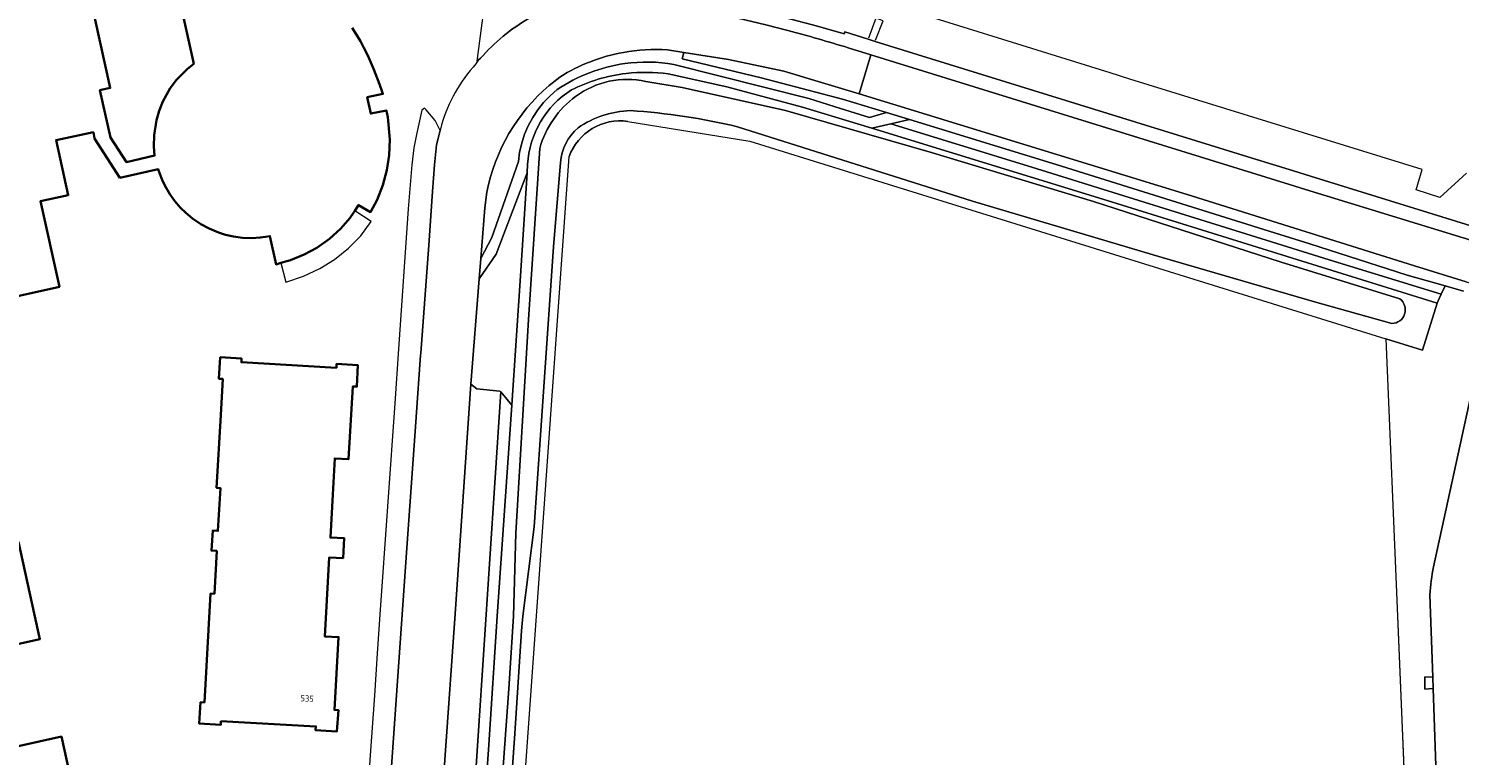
# Model space of a CAD drawing. Extents: x 151587 to 155483, y 462503 to 464608.
# Tile 9 of 236: x 152157 to 152362, y 463480 to 463584. Entities that reach past the tile are written whole.
import ezdxf
from ezdxf.enums import TextEntityAlignment as Align

# ---------------------------------------------------------------- set-up
doc = ezdxf.new("R2010")
doc.units = 0
doc.header["$LTSCALE"] = 0.5
for name, color, linetype, lineweight in [('B-RO-IE-TERREINAFSCHEIDING_KUNSTMATIG_HEKWERK-G', 251, 'IE-TERREINAFSCHEIDING-KUNSTMATIG', 18), ('B-RO-OG-BEBOUWING-GV', 6, 'CONTINUOUS', 35), ('B-RO-OG-BEBOUWING-T18', 1, 'CONTINUOUS', 18), ('B-RO-OG-BEBOUWING_LUIFEL-GV', 251, 'CONTINUOUS', 18), ('B-RO-OG-TERREIN_CULTUURSCHEIDING-GV', 251, 'CONTINUOUS', 18), ('B-RO-OG-WATER_GREPPEL-GV', 251, 'CONTINUOUS', 18), ('B-RO-OG-WATER_SLOOT-GV', 251, 'CONTINUOUS', 18), ('B-RO-VH-VERHARDING_BETONSTRAATSTEEN-GV', 251, 'CONTINUOUS', 18), ('B-RO-VH-VERHARDING_STRAATBAKSTEEN-GV', 251, 'CONTINUOUS', 18), ('B-RO-VH-VERHARDING_TEGEL-GV', 251, 'CONTINUOUS', 18)]:
    doc.layers.add(name, color=color, linetype=linetype, lineweight=lineweight)
doc.styles.add('NLCS-ISO-M200-T18', font='NLCS-ISO.ttf', dxfattribs={"height": 0.36})
doc.linetypes.add('IE-TERREINAFSCHEIDING-KUNSTMATIG', pattern='A,4,[82,NLCS.SHX,S=0.75,R=90,X=0,Y=0],4,-2', length=10)

msp = doc.modelspace()

# ---------------------------------------------------------------- linework, layer by layer
at = {"layer": 'B-RO-IE-TERREINAFSCHEIDING_KUNSTMATIG_HEKWERK-G', "flags": 128}
for points in [[(152278.484, 463582.561), (152279.584, 463585.332), (152278.516, 463585.727), (152277.483, 463582.83)], [(152242.996, 463570.908), (152260.446, 463568.055), (152351.647, 463539.755)], [(152229.881, 463500), (152234.566, 463565.856)], [(152351.647, 463539.755), (152353.304, 463500)], [(152215.379, 463380.807), (152216.456, 463393.081), (152221.798, 463420.049), (152225.035, 463431.841), (152229.881, 463500)], [(152353.304, 463500), (152356.315, 463427.805)]]:
    msp.add_lwpolyline(points, dxfattribs=at)
at = {"layer": 'B-RO-IE-TERREINAFSCHEIDING_KUNSTMATIG_HEKWERK-G'}
msp.add_lwpolyline([(152242.996, 463570.908, 0.3555998), (152234.566, 463565.856)], format="xyb", dxfattribs=at)
at = {"layer": 'B-RO-OG-BEBOUWING-GV', "flags": 128}
for points in [[(152174.921, 463605.697), (152180.774, 463579.15), (152179.882, 463578.438), (152178.31, 463576.878), (152177.396, 463575.68), (152176.338, 463573.744), (152175.81, 463572.444), (152175.426, 463571.11), (152175.113, 463568.92), (152175.047, 463567.305), (152175.152, 463566.003), (152171.11, 463565.075), (152168.829, 463568.584), (152167.326, 463575.386), (152168.786, 463575.709), (152165.087, 463592.465)], [(152146.675, 463543.912), (152161.518, 463547.2), (152158.799, 463559.457), (152162.781, 463560.33), (152161.043, 463568.22), (152166.391, 463569.358), (152166.544, 463568.435), (152170.184, 463562.826), (152175.68, 463564.045), (152175.892, 463563.391), (152176.22, 463562.541), (152176.607, 463561.708), (152177.314, 463560.497), (152178.055, 463559.463), (152178.864, 463558.52), (152179.608, 463557.78), (152180.595, 463556.989), (152181.783, 463556.186), (152182.983, 463555.536), (152184.319, 463554.982), (152185.335, 463554.64), (152186.458, 463554.393), (152187.766, 463554.214), (152189.113, 463554.169), (152190.299, 463554.255), (152191.07, 463554.363), (152191.679, 463554.478), (152192.572, 463550.416), (152193.265, 463550.612), (152194.652, 463551.005), (152196.597, 463551.812), (152198.41, 463552.779), (152200.216, 463554.056), (152201.866, 463555.547), (152203.118, 463557.051), (152203.753, 463557.932), (152203.855, 463558.091), (152204.383, 463558.911), (152206.112, 463557.91), (152207.036, 463559.68), (152207.86, 463561.762), (152208.452, 463563.896), (152208.778, 463566.09), (152208.854, 463568.303), (152208.561, 463571.51), (152208.429, 463572.2), (152208.372, 463572.494), (152206.132, 463572.02), (152205.631, 463574.384), (152207.871, 463574.859), (152207.775, 463575.143), (152207.396, 463576.256), (152206.583, 463578.346), (152205.733, 463580.334), (152205.157, 463581.467), (152204.651, 463582.421), (152203.476, 463584.324)], [(152149.479, 463494.645), (152158.727, 463496.698), (152157.911, 463500.344), (152155.654, 463510.646)], [(152145.337, 463464.433), (152164.882, 463468.755), (152161.81, 463482.713), (152152.582, 463480.665)]]:
    msp.add_lwpolyline(points, dxfattribs=at)
msp.add_lwpolyline([(152184.656, 463484.94), (152198.264, 463484.167), (152198.233, 463483.622), (152201.288, 463483.446), (152201.495, 463486.507), (152200.93, 463486.539), (152201.529, 463496.973), (152199.532, 463497.088), (152199.829, 463502.259), (152200.182, 463508.409), (152202.178, 463508.295), (152202.342, 463511.14), (152200.345, 463511.254), (152200.689, 463517.414), (152200.978, 463522.584), (152202.964, 463522.49), (152203.584, 463532.918), (152204.141, 463532.885), (152204.301, 463535.945), (152201.237, 463536.143), (152201.202, 463535.599), (152187.598, 463536.38), (152187.629, 463536.912), (152184.558, 463537.102), (152184.373, 463534.025), (152184.927, 463533.991), (152184.631, 463528.782), (152184.03, 463518.381), (152184.584, 463518.349), (152184.232, 463512.203), (152183.48, 463512.243), (152183.305, 463509.382), (152184.054, 463509.337), (152183.726, 463503.195), (152183.168, 463503.216), (152182.286, 463487.606), (152181.739, 463487.635), (152181.553, 463484.574), (152184.626, 463484.4)], close=True, dxfattribs=at)
at = {"layer": 'B-RO-OG-BEBOUWING_LUIFEL-GV', "flags": 128}
msp.add_lwpolyline([(152203.855, 463558.091), (152203.753, 463557.932), (152203.118, 463557.051), (152201.866, 463555.547), (152200.216, 463554.056), (152198.41, 463552.779), (152196.597, 463551.812), (152194.652, 463551.005), (152193.265, 463550.612), (152193.974, 463547.867), (152196.497, 463548.742), (152198.851, 463549.825), (152200.948, 463551.132), (152202.943, 463552.717), (152204.692, 463554.524), (152206.214, 463556.54)], close=True, dxfattribs=at)
at = {"layer": 'B-RO-OG-TERREIN_CULTUURSCHEIDING-GV', "flags": 128}
for points in [[(152363.176, 463563.484), (152359.384, 463559.979), (152355.968, 463561.085), (152356.807, 463563.999), (152314.918, 463576.978), (152312.121, 463577.874), (152276.42, 463588.985), (152269.161, 463591.208), (152264.519, 463592.411), (152260.294, 463593.435), (152243.037, 463590.515)], [(152261.327, 463586.849), (152266.36, 463585.586), (152270.187, 463584.556), (152273.997, 463583.46), (152274.074, 463583.727), (152277.432, 463582.688), (152278.414, 463582.384), (152332.47, 463565.657), (152338.405, 463563.821), (152340.834, 463563.069), (152367.046, 463554.958)], [(152249.595, 463579.086), (152268.937, 463574.207), (152273.481, 463572.744), (152277.616, 463571.478), (152280.061, 463572.177), (152273.759, 463574.111), (152262.083, 463577.176), (152250.792, 463579.881), (152250.993, 463580.811), (152248.658, 463581.177)], [(152233.24, 463577.275), (152231.683, 463576.066)], [(152221.919, 463551.235), (152223.474, 463554.268), (152227.29, 463565.181), (152227.475, 463566.503), (152227.776, 463567.801), (152228.192, 463569.068), (152228.718, 463570.292), (152229.351, 463571.465), (152230.086, 463572.576), (152230.917, 463573.619), (152231.837, 463574.583), (152232.839, 463575.461)], [(152222.786, 463560.743), (152222.5, 463558.542), (152221.919, 463551.235)], [(152362.743, 463546.58), (152360.116, 463547.359), (152359.571, 463546.145), (152359.094, 463545.084), (152358.986, 463544.843), (152356.901, 463538.125), (152351.647, 463539.755), (152353.304, 463500), (152356.326, 463427.533)], [(152358.473, 463507.058), (152364.035, 463532.666), (152364.084, 463532.67), (152365.805, 463540.468)], [(152359.214, 463466.025), (152358.394, 463489.592), (152358.35, 463489.589), (152357.221, 463489.5), (152357.194, 463491.267), (152358.281, 463491.254), (152358.336, 463491.253), (152357.926, 463503.053)]]:
    msp.add_lwpolyline(points, dxfattribs=at)
at = {"layer": 'B-RO-OG-TERREIN_CULTUURSCHEIDING-GV'}
for points in [[(152242.337, 463580.802, 0.0946163), (152233.24, 463577.275)], [(152248.658, 463581.177, 0.0609096), (152242.337, 463580.802)], [(152232.839, 463575.461, -0.1149332), (152242.556, 463579.198)], [(152242.556, 463579.198, -0.0772845), (152249.595, 463579.086)], [(152231.683, 463576.066, 0.1684507), (152222.786, 463560.743)], [(152357.926, 463503.053, -0.0401666), (152358.473, 463507.058)]]:
    msp.add_lwpolyline(points, format="xyb", dxfattribs=at)
at = {"layer": 'B-RO-OG-TERREIN_CULTUURSCHEIDING-GV', "flags": 128}
for points in [[(152359.571, 463546.145), (152343.48, 463551.081), (152335.258, 463553.643), (152300.893, 463564.351), (152280.659, 463570.546), (152277.963, 463569.917), (152311.693, 463559.567), (152358.986, 463544.843), (152359.094, 463545.084)], [(152280.659, 463570.546), (152300.893, 463564.351), (152335.258, 463553.643), (152343.48, 463551.081), (152359.571, 463546.145), (152360.116, 463547.359), (152354.686, 463548.883), (152340.729, 463553.364), (152335.663, 463554.946), (152304.379, 463564.712), (152283.349, 463571.167)], [(152224.77, 463532.117), (152225.019, 463531.849), (152226.341, 463530.25), (152227.606, 463548.77), (152228.543, 463563.52), (152225.167, 463554.659), (152224.125, 463551.859), (152221.689, 463548.349), (152220.487, 463533.227), (152221.352, 463532.594), (152224.654, 463532.241), (152224.754, 463532.134)]]:
    msp.add_lwpolyline(points, close=True, dxfattribs=at)
at = {"layer": 'B-RO-OG-WATER_GREPPEL-GV'}
for points in [[(152245.56, 463576.649, 0.2156524), (152235.504, 463574.498)], [(152235.504, 463574.498, 0.1678961), (152230.368, 463567.046)], [(152235.843, 463570, -0.1418852), (152243.347, 463572.459)], [(152243.347, 463572.459, -0.0417578), (152258.72, 463570.127)], [(152233.333, 463565.009, -0.1982849), (152235.843, 463570)], [(152352.484, 463541.932, 0.716369), (152353.616, 463545.473)]]:
    msp.add_lwpolyline(points, format="xyb", dxfattribs=at)
at = {"layer": 'B-RO-OG-WATER_GREPPEL-GV', "flags": 128}
for points in [[(152353.616, 463545.473), (152336.482, 463550.777), (152309.724, 463559.438), (152286.631, 463566.418), (152265.564, 463572.476), (152250.768, 463575.782), (152245.56, 463576.649)], [(152258.72, 463570.127), (152292.369, 463559.494), (152319.549, 463551.386), (152341.399, 463545.037)], [(152230.368, 463567.046), (152228.75, 463542.513), (152226.919, 463511.881), (152226.58, 463500.001), (152225.947, 463489.542), (152223.968, 463462.604), (152221.805, 463435.132), (152220.977, 463429.359), (152220.159, 463424.782), (152221.497, 463424.559), (152222.685, 463430.628), (152223.108, 463434.317), (152224.546, 463451.102), (152226.78, 463483.161), (152227.758, 463497.868), (152227.947, 463500.001), (152229.574, 463512.764), (152232.325, 463552.949), (152233.333, 463565.009)], [(152341.399, 463545.037), (152352.484, 463541.932)]]:
    msp.add_lwpolyline(points, dxfattribs=at)
at = {"layer": 'B-RO-OG-WATER_SLOOT-GV'}
for points in [[(152242.746, 463577.776, 0.0883892), (152234.893, 463575.416)], [(152248.781, 463577.722, 0.0646223), (152242.746, 463577.776)], [(152235.504, 463574.498, -0.2156524), (152245.56, 463576.649)], [(152234.893, 463575.416, 0.2421946), (152228.621, 463564.747)], [(152230.368, 463567.046, -0.1678961), (152235.504, 463574.498)], [(152243.347, 463572.459, 0.1418852), (152235.843, 463570)], [(152258.72, 463570.127, 0.0417578), (152243.347, 463572.459)], [(152235.843, 463570, 0.1982849), (152233.333, 463565.009)], [(152234.566, 463565.856, -0.3555998), (152242.996, 463570.908)], [(152353.616, 463545.473, -0.716369), (152352.484, 463541.932)]]:
    msp.add_lwpolyline(points, format="xyb", dxfattribs=at)
at = {"layer": 'B-RO-OG-WATER_SLOOT-GV', "flags": 128}
for points in [[(152277.963, 463569.917), (152268.035, 463572.964), (152257.162, 463575.844), (152248.781, 463577.722)], [(152245.56, 463576.649), (152250.768, 463575.782), (152265.564, 463572.476), (152286.631, 463566.418), (152309.724, 463559.438), (152336.482, 463550.777), (152353.616, 463545.473)], [(152242.996, 463570.908), (152260.446, 463568.055), (152351.647, 463539.755), (152356.901, 463538.125), (152358.986, 463544.843), (152311.693, 463559.567), (152277.963, 463569.917)], [(152352.484, 463541.932), (152341.399, 463545.037), (152319.549, 463551.386), (152292.369, 463559.494), (152258.72, 463570.127)], [(152228.621, 463564.747), (152228.543, 463563.52), (152227.606, 463548.77), (152226.341, 463530.25), (152224.274, 463500), (152223.042, 463481.556), (152221.364, 463458.061), (152219.958, 463438.366), (152219.03, 463424.506), (152220.159, 463424.782), (152220.977, 463429.359), (152221.805, 463435.132), (152223.968, 463462.604), (152225.947, 463489.542), (152226.58, 463500.001), (152226.919, 463511.881), (152228.75, 463542.513), (152230.368, 463567.046)], [(152233.333, 463565.009), (152232.325, 463552.949), (152229.574, 463512.764), (152227.947, 463500.001), (152227.758, 463497.868), (152226.78, 463483.161), (152224.546, 463451.102), (152223.108, 463434.317), (152222.685, 463430.628), (152221.497, 463424.559), (152222.969, 463424.314), (152225.035, 463431.841), (152229.881, 463500), (152234.566, 463565.856)]]:
    msp.add_lwpolyline(points, dxfattribs=at)
at = {"layer": 'B-RO-VH-VERHARDING_BETONSTRAATSTEEN-GV', "flags": 128}
for points in [[(152227.08, 463587.893), (152222.327, 463587.124), (152222.279, 463586.759), (152221.95, 463584.27), (152221.327, 463579.558), (152221.525, 463579.686), (152221.573, 463579.723), (152221.867, 463579.952)], [(152337.796, 463561.851), (152277.832, 463580.444), (152276.116, 463574.857), (152323.753, 463560.22), (152336.095, 463556.348), (152355.738, 463550.185), (152363.153, 463547.929), (152374.828, 463544.378), (152376.409, 463543.898), (152376.681, 463543.841)], [(152375.946, 463550.188), (152375.173, 463550.391), (152340.103, 463561.136), (152337.796, 463561.851)], [(152365.805, 463540.468), (152364.084, 463532.67), (152364.035, 463532.666), (152358.473, 463507.058)], [(152357.926, 463503.053), (152358.336, 463491.253), (152358.394, 463489.592), (152359.214, 463466.025), (152359.269, 463464.457), (152360.069, 463441.46), (152360.442, 463430.746), (152360.501, 463429.043), (152360.505, 463428.935), (152350.247, 463415.53)]]:
    msp.add_lwpolyline(points, dxfattribs=at)
at = {"layer": 'B-RO-VH-VERHARDING_BETONSTRAATSTEEN-GV'}
for points in [[(152221.867, 463579.952, -0.0841148), (152228.837, 463585.702)], [(152358.473, 463507.058, 0.0401666), (152357.926, 463503.053)]]:
    msp.add_lwpolyline(points, format="xyb", dxfattribs=at)
at = {"layer": 'B-RO-VH-VERHARDING_BETONSTRAATSTEEN-GV', "flags": 128}
msp.add_lwpolyline([(152358.336, 463491.253), (152358.281, 463491.254), (152357.194, 463491.267), (152357.221, 463489.5), (152358.35, 463489.589), (152358.394, 463489.592)], close=True, dxfattribs=at)
at = {"layer": 'B-RO-VH-VERHARDING_STRAATBAKSTEEN-GV', "flags": 128}
for points in [[(152265.894, 463583.953), (152262.778, 463584.749), (152258.733, 463585.707), (152256.416, 463586.218), (152254.091, 463586.693), (152251.103, 463587.275)], [(152221.867, 463579.952), (152221.573, 463579.723), (152221.216, 463579.176)], [(152248.658, 463581.177), (152250.993, 463580.811), (152257.43, 463579.801), (152265.335, 463578.104), (152271.216, 463576.363), (152276.116, 463574.857), (152277.832, 463580.444), (152274.56, 463581.459)], [(152231.683, 463576.066), (152233.24, 463577.275)], [(152216.257, 463570.41), (152216.065, 463569.617), (152215.569, 463567.573), (152215.254, 463564.671), (152214.997, 463560.846), (152214.482, 463553.185), (152213.294, 463537.685), (152213.273, 463537.383), (152212.645, 463528.492), (152211.195, 463508.413), (152206.861, 463446.419), (152205.856, 463431.176), (152205.766, 463428.803)], [(152213.212, 463424.886), (152213.442, 463427.654), (152215.277, 463458.44), (152218.224, 463500.323), (152220.487, 463533.227), (152221.689, 463548.349), (152221.919, 463551.235), (152222.5, 463558.542), (152222.786, 463560.743)], [(152224.77, 463532.117), (152224.754, 463532.134), (152224.654, 463532.241), (152221.352, 463532.594), (152220.487, 463533.227), (152218.224, 463500.323), (152215.277, 463458.44), (152213.442, 463427.654)], [(152215.908, 463427.439), (152217.835, 463427.167), (152218.365, 463436.773), (152219.894, 463458.151), (152224.77, 463532.117)]]:
    msp.add_lwpolyline(points, dxfattribs=at)
at = {"layer": 'B-RO-VH-VERHARDING_STRAATBAKSTEEN-GV'}
for points in [[(152228.837, 463585.702, 0.0841148), (152221.867, 463579.952)], [(152274.56, 463581.459, 0.0101753), (152265.894, 463583.953)], [(152233.24, 463577.275, -0.0946163), (152242.337, 463580.802)], [(152242.337, 463580.802, -0.0609096), (152248.658, 463581.177)], [(152221.216, 463579.176, 0.1109758), (152216.257, 463570.41)], [(152222.786, 463560.743, -0.1684507), (152231.683, 463576.066)]]:
    msp.add_lwpolyline(points, format="xyb", dxfattribs=at)
at = {"layer": 'B-RO-VH-VERHARDING_TEGEL-GV', "flags": 128}
for points in [[(152251.103, 463587.275), (152254.091, 463586.693), (152256.416, 463586.218), (152258.733, 463585.707), (152262.778, 463584.749), (152265.894, 463583.953)], [(152378.153, 463551.355), (152371.483, 463553.338), (152367.007, 463554.668), (152367.046, 463554.958), (152340.834, 463563.069), (152338.405, 463563.821), (152332.47, 463565.657), (152278.414, 463582.384), (152277.432, 463582.688), (152274.074, 463583.727), (152273.997, 463583.46), (152270.187, 463584.556), (152266.36, 463585.586), (152261.327, 463586.849)], [(152363.153, 463547.929), (152355.738, 463550.185), (152336.095, 463556.348), (152323.753, 463560.22), (152276.116, 463574.857), (152271.216, 463576.363), (152265.335, 463578.104), (152257.43, 463579.801), (152250.993, 463580.811), (152250.792, 463579.881), (152262.083, 463577.176), (152273.759, 463574.111), (152280.061, 463572.177), (152283.349, 463571.167), (152304.379, 463564.712), (152335.663, 463554.946), (152340.729, 463553.364), (152354.686, 463548.883), (152360.116, 463547.359), (152362.743, 463546.58)], [(152274.56, 463581.459), (152277.832, 463580.444), (152337.796, 463561.851), (152340.103, 463561.136), (152375.173, 463550.391), (152375.946, 463550.188)], [(152248.781, 463577.722), (152257.162, 463575.844), (152268.035, 463572.964), (152277.963, 463569.917), (152280.659, 463570.546), (152283.349, 463571.167), (152280.061, 463572.177), (152277.616, 463571.478), (152273.481, 463572.744), (152268.937, 463574.207), (152249.595, 463579.086)], [(152232.839, 463575.461), (152231.837, 463574.583), (152230.917, 463573.619), (152230.086, 463572.576), (152229.351, 463571.465), (152228.718, 463570.292), (152228.192, 463569.068), (152227.776, 463567.801), (152227.475, 463566.503), (152227.29, 463565.181), (152223.474, 463554.268), (152221.919, 463551.235), (152221.689, 463548.349), (152224.125, 463551.859), (152225.167, 463554.659), (152228.543, 463563.52), (152228.621, 463564.747)], [(152206.861, 463446.419), (152211.195, 463508.413), (152212.645, 463528.492), (152213.273, 463537.383), (152213.294, 463537.685), (152214.482, 463553.185), (152214.997, 463560.846), (152215.254, 463564.671), (152215.569, 463567.573), (152216.065, 463569.617), (152215.375, 463571.042), (152214.055, 463572.56), (152213.842, 463572.805), (152213.437, 463572.537), (152212.675, 463569.053), (152212.331, 463567.121), (152212.019, 463564.707), (152211.517, 463558.391), (152210.066, 463537.608), (152209.617, 463531.175), (152207.456, 463500.208), (152207.072, 463494.646), (152206.657, 463488.627), (152206.066, 463480.061), (152205.432, 463470.872)]]:
    msp.add_lwpolyline(points, dxfattribs=at)
at = {"layer": 'B-RO-VH-VERHARDING_TEGEL-GV'}
for points in [[(152265.894, 463583.953, -0.0101753), (152274.56, 463581.459)], [(152242.556, 463579.198, 0.1149332), (152232.839, 463575.461)], [(152234.893, 463575.416, -0.0883892), (152242.746, 463577.776)], [(152249.595, 463579.086, 0.0772845), (152242.556, 463579.198)], [(152242.746, 463577.776, -0.0646223), (152248.781, 463577.722)], [(152228.621, 463564.747, -0.2421946), (152234.893, 463575.416)]]:
    msp.add_lwpolyline(points, format="xyb", dxfattribs=at)
at = {"layer": 'B-RO-VH-VERHARDING_TEGEL-GV', "flags": 128}
msp.add_lwpolyline([(152221.364, 463458.061), (152223.042, 463481.556), (152224.274, 463500), (152226.341, 463530.25), (152225.019, 463531.849), (152224.77, 463532.117), (152219.894, 463458.151), (152218.365, 463436.773), (152217.835, 463427.167), (152217.592, 463424.603), (152219.03, 463424.506), (152219.958, 463438.366)], close=True, dxfattribs=at)

# ---------------------------------------------------------------- texts
at = {"layer": 'B-RO-OG-BEBOUWING-T18', "style": 'NLCS-ISO-M200-T18'}
msp.add_text('535', height=0.9, rotation=356.7, dxfattribs=at).set_placement((152197.018, 463488.179), align=Align.MIDDLE)

doc.saveas('drawing.dxf')
